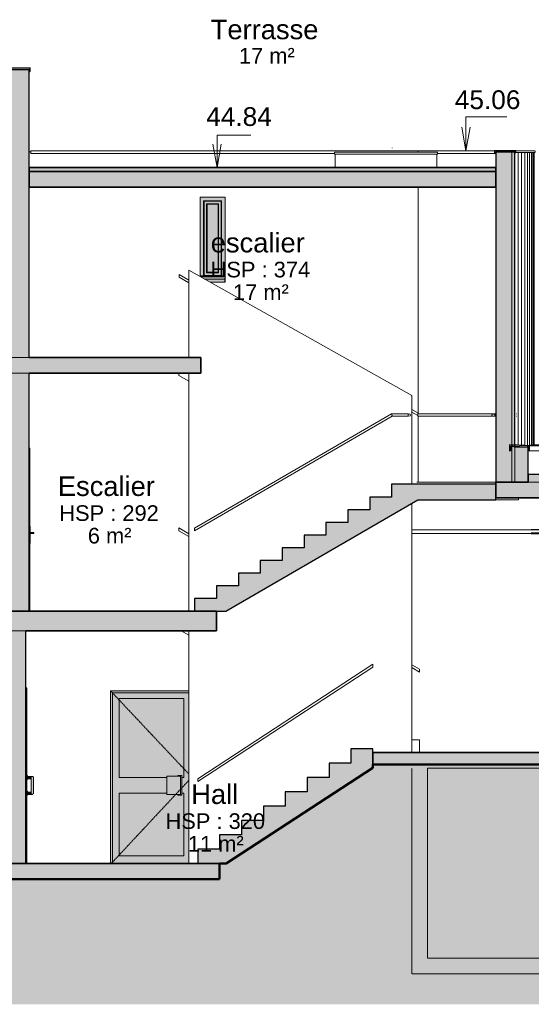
# Model space of a CAD drawing. Header units: millimetres. Extents: x -48837 to 98707, y -908 to 19261.
# Tile 137 of 143: x 82126 to 88672, y -908 to 11689. Entities that reach past the tile are written whole.
import ezdxf

# ---------------------------------------------------------------- set-up
doc = ezdxf.new("R2010")
doc.units = ezdxf.units.MM
doc.linetypes.add('Caché', pattern=[7.14375, 4.7625, -2.38125])
doc.linetypes.add('Centre', pattern=[31.75, 6.35, -4.75, 15.9, -4.75])
for name, color, linetype, lineweight in [('A-AREA-IDEN', 2, 'Continuous', 9), ('A-CLNG', 13, 'Continuous', 9), ('A-DETL-GENF', 92, 'Continuous', 9), ('A-DETL-HDLN', 90, 'Caché', 9), ('A-DETL-WIDE', 214, 'Continuous', 50), ('A-DOOR', 31, 'Continuous', 9), ('A-DOOR-FRAM', 31, 'Continuous', 9), ('A-FLOR', 192, 'Continuous', 9), ('A-FLOR-HRAL', 11, 'Continuous', 9), ('A-FLOR-MCUT', 51, 'Continuous', 9), ('A-FLOR-PATT', 8, 'Continuous', 35), ('A-GENM', 13, 'Continuous', 9), ('A-GLAZ', 151, 'Continuous', 9), ('A-GLAZ-SILL', 1, 'Continuous', 9), ('A-WALL', 113, 'Continuous', 9), ('A-WALL-PATT', 111, 'Continuous', 9), ('G-ANNO-DIMS', 111, 'Continuous', 9), ('I-WALL', 2, 'Continuous', 9), ('S-STRS', 31, 'Continuous', 9)]:
    doc.layers.add(name, color=color, linetype=linetype, lineweight=lineweight)
doc.styles.add('Arial', font='arial.ttf', dxfattribs={"height": 240})
doc.styles.add('Arial_1', font='arial.ttf', dxfattribs={"height": 200})
doc.styles.add('Arial_B', font='txt', dxfattribs={"height": 250})

# ---------------------------------------------------------------- blocks, each defined once
blk = doc.blocks.new('Garde-corps - Garde-corps-973464-Coupe 2')
at = {"layer": 'A-FLOR-HRAL'}
for p, q in [((15219, 3442), (12979, 1976)), ((12979, 1941), (15219, 3406))]:
    blk.add_line(p, q, dxfattribs=at)
at = {"layer": 'A-FLOR-HRAL', "flags": 128}
for points in [[(15219, 3442), (15219, 3441), (15219, 3439), (15219, 3436), (15219, 3433), (15219, 3428), (15219, 3424)], [(15219, 3424), (15219, 3419), (15219, 3415), (15219, 3411), (15219, 3408), (15219, 3406), (15219, 3406)], [(12979, 1959), (12979, 1963), (12979, 1967), (12979, 1971), (12979, 1974), (12979, 1976), (12979, 1976)], [(12979, 1941), (12979, 1941), (12979, 1943), (12979, 1946), (12979, 1950), (12979, 1954), (12979, 1959)]]:
    blk.add_lwpolyline(points, dxfattribs=at)
blk = doc.blocks.new('FP_29-Coupe 2')
at = {"layer": 'A-WALL'}
blk.add_line((17281, 6245), (17281, 9988), dxfattribs=at)
at = {"layer": 'A-WALL-PATT'}
for p, q in [((17077, 6246), (17077, 9988)), ((17122, 6245), (17122, 9988)), ((17162, 6245), (17162, 9988)), ((17197, 6245), (17197, 9988)), ((17225, 6244), (17225, 9988)), ((17248, 6245), (17248, 9988)), ((17265, 6245), (17265, 9988)), ((17276, 6245), (17276, 9988)), ((17281, 6245), (17281, 9988)), ((17077, 6222), (17077, 6228)), ((17122, 6222), (17122, 6226)), ((17162, 6222), (17162, 6224))]:
    blk.add_line(p, q, dxfattribs=at)
blk = doc.blocks.new('Garde-corps - Garde-corps-990256-Coupe 2')
at = {"layer": 'A-FLOR-HRAL'}
for p, q in [((12863, 5112), (12736, 5186)), ((12736, 5151), (12863, 5077)), ((15816, 3378), (15719, 3435)), ((15719, 3400), (15816, 3343))]:
    blk.add_line(p, q, dxfattribs=at)
at = {"layer": 'A-FLOR-HRAL', "flags": 128}
for points in [[(12736, 5169), (12736, 5173), (12736, 5178), (12736, 5181), (12736, 5184), (12736, 5186), (12736, 5186)], [(12736, 5151), (12736, 5152), (12736, 5154), (12736, 5157), (12736, 5160), (12736, 5164), (12736, 5169)], [(15816, 3378), (15816, 3377), (15816, 3375), (15816, 3373), (15816, 3369), (15816, 3365), (15816, 3360)], [(15816, 3360), (15816, 3356), (15816, 3352), (15816, 3348), (15816, 3345), (15816, 3344), (15816, 3343)]]:
    blk.add_lwpolyline(points, dxfattribs=at)
blk = doc.blocks.new('Garde-corps - Garde-corps-994645-Coupe 2')
at = {"layer": 'A-FLOR-HRAL'}
for p, q in [((15795, 6658), (15719, 6702)), ((15719, 6668), (15795, 6623)), ((16761, 6615), (16793, 6615))]:
    blk.add_line(p, q, dxfattribs=at)
at = {"layer": 'A-FLOR-HRAL', "flags": 128}
for points in [[(15795, 6658), (15795, 6658), (15795, 6656), (15795, 6653), (15795, 6649), (15795, 6645), (15795, 6641)], [(15795, 6645), (15852, 6645), (15909, 6645), (15965, 6645), (16020, 6645), (16075, 6645), (16129, 6645), (16182, 6645), (16234, 6645), (16286, 6645), (16336, 6645), (16385, 6645), (16433, 6645), (16480, 6645), (16525, 6645), (16569, 6645), (16611, 6645), (16652, 6645), (16691, 6645), (16728, 6645), (16764, 6645), (16793, 6645)], [(15795, 6641), (15795, 6636), (15795, 6635)], [(16793, 6615), (16771, 6615), (16736, 6615), (16699, 6615), (16660, 6615), (16620, 6615), (16578, 6615), (16535, 6615), (16490, 6615), (16443, 6615), (16396, 6615), (16347, 6615), (16297, 6615), (16246, 6615), (16193, 6615), (16140, 6615), (16086, 6615), (16032, 6615), (15977, 6615), (15921, 6615), (15864, 6615), (15808, 6615), (15795, 6615)], [(16793, 6645), (16771, 6645), (16761, 6645)], [(17053, 6645), (17055, 6645), (17055, 6645)], [(17053, 6615), (17055, 6615), (17055, 6615)], [(17056, 6615), (17055, 6615), (17055, 6615)]]:
    blk.add_lwpolyline(points, dxfattribs=at)
at = {"layer": 'A-FLOR-HRAL'}
blk.add_open_spline([(15795, 6635), (15795, 6634), (15795, 6632), (15795, 6631), (15795, 6630)], degree=3, dxfattribs=at)
blk.add_open_spline([(15795, 6630), (15795, 6627), (15795, 6624), (15795, 6621), (15795, 6619), (15795, 6618), (15795, 6617), (15795, 6616), (15795, 6615), (15795, 6614), (15795, 6615), (15795, 6615)], degree=3, knots=[-1, -1, -1, -1, -0.8611111, -0.7916667, -0.7569444, -0.7222222, -0.6875, -0.6527778, -0.5833333, -0.5138889, -0.4444444, -0.4444444, -0.4444444, -0.4444444], dxfattribs=at)
at = {"layer": 'A-FLOR-HRAL', "lineweight": 18}
for points, knots in [([(16780, 6630), (16780, 6631), (16780, 6632), (16779, 6634), (16779, 6635), (16778, 6637), (16777, 6638), (16776, 6639), (16775, 6639), (16774, 6640), (16773, 6641), (16771, 6642), (16769, 6643), (16767, 6644), (16763, 6645), (16759, 6645), (16755, 6644), (16753, 6643), (16751, 6642), (16750, 6642), (16749, 6641), (16748, 6640), (16747, 6640), (16746, 6639), (16745, 6638), (16744, 6636), (16744, 6635), (16743, 6635), (16743, 6634), (16742, 6632), (16742, 6630), (16742, 6630)], [0, 0, 0, 0, 0.055556, 0.083333, 0.111111, 0.138889, 0.166667, 0.194444, 0.208333, 0.222222, 0.277778, 0.305556, 0.333333, 0.388889, 0.444444, 0.555556, 0.611111, 0.666667, 0.6875, 0.708333, 0.75, 0.770833, 0.78125, 0.791667, 0.833333, 0.875, 0.885417, 0.895833, 0.916667, 0.958333, 1, 1, 1, 1]), ([(16742, 6630), (16742, 6629), (16742, 6627), (16743, 6625), (16744, 6624), (16744, 6623), (16745, 6621), (16746, 6620), (16747, 6620), (16748, 6619), (16749, 6618), (16751, 6617), (16753, 6616), (16755, 6615), (16759, 6615), (16763, 6615), (16766, 6615), (16768, 6616), (16770, 6616), (16772, 6617), (16773, 6618), (16774, 6619), (16775, 6619), (16776, 6620), (16777, 6621), (16778, 6623), (16778, 6624), (16779, 6624), (16779, 6626), (16780, 6627), (16780, 6629), (16780, 6630)], [0, 0, 0, 0, 0.055556, 0.083333, 0.111111, 0.138889, 0.166667, 0.194444, 0.208333, 0.222222, 0.277778, 0.305556, 0.333333, 0.388889, 0.444444, 0.555556, 0.611111, 0.638889, 0.666667, 0.708333, 0.75, 0.770833, 0.78125, 0.791667, 0.833333, 0.875, 0.885417, 0.895833, 0.916667, 0.958333, 1, 1, 1, 1])]:
    blk.add_open_spline(points, degree=3, knots=knots, dxfattribs=at)
blk = doc.blocks.new('Garde-corps - Garde-corps-994649-Coupe 2')
at = {"layer": 'A-FLOR-HRAL'}
for p, q in [((12863, 8358), (12739, 8430)), ((12739, 8395), (12863, 8323)), ((15459, 6645), (12939, 5184)), ((12939, 5149), (15467, 6615)), ((15669, 6645), (15459, 6645)), ((15467, 6615), (15669, 6615)), ((15669, 6645), (15669, 6630)), ((15669, 6630), (15669, 6615))]:
    blk.add_line(p, q, dxfattribs=at)
at = {"layer": 'A-FLOR-HRAL', "flags": 128}
for points in [[(12739, 8412), (12739, 8417), (12739, 8421), (12739, 8425), (12739, 8427), (12739, 8429), (12739, 8430)], [(12739, 8395), (12739, 8395), (12739, 8397), (12739, 8400), (12739, 8404), (12739, 8408), (12739, 8412)], [(12939, 5167), (12939, 5171), (12939, 5175), (12939, 5179), (12939, 5182), (12939, 5184), (12939, 5184)], [(12939, 5149), (12939, 5150), (12939, 5152), (12939, 5155), (12939, 5158), (12939, 5162), (12939, 5167)]]:
    blk.add_lwpolyline(points, dxfattribs=at)
at = {"layer": 'A-FLOR-HRAL'}
for start, end in [(0, 180), (180, 0)]:
    blk.add_arc((15684, 6630), 15, start, end, dxfattribs=at)
for points, knots in [([(15463, 6630), (15462, 6631), (15462, 6634), (15461, 6637), (15460, 6640), (15459, 6644), (15459, 6645), (15459, 6645)], [0, 0, 0, 0, 0.0833333, 0.1666667, 0.25, 0.3333333, 0.5, 0.5, 0.5, 0.5]), ([(15467, 6615), (15467, 6615), (15467, 6616), (15466, 6619), (15465, 6622), (15464, 6626), (15463, 6628), (15463, 6630)], [0.5, 0.5, 0.5, 0.5, 0.6666667, 0.75, 0.8333333, 0.9166667, 1, 1, 1, 1])]:
    blk.add_open_spline(points, degree=3, knots=knots, dxfattribs=at)
blk = doc.blocks.new('PVC Double - Panneaux vitrés haut - 1_43m x 2_20m-1519950-Coupe 2')
at = {"layer": 'A-DOOR'}
for points in [[(10799, 1993), (10799, 2018), (10791, 2017), (10791, 1993)], [(10791, 1968), (10799, 1969), (10799, 1993), (10791, 1993), (10791, 1969)], [(10799, 1993), (10821, 1993), (10821, 2008), (10799, 2007), (10799, 1994)], [(10821, 1978), (10821, 1993), (10799, 1992), (10799, 1978), (10803, 1978)], [(10846, 1993), (10846, 1997), (10847, 1999), (10851, 2006), (10852, 2007), (10847, 2007), (10846, 2008), (10821, 2007), (10821, 1993), (10845, 1993)], [(10841, 1978), (10846, 1979), (10846, 1993), (10821, 1993), (10821, 1979), (10840, 1978)], [(10861, 1778), (10868, 1780), (10874, 1786), (10876, 1800), (10875, 1992), (10874, 2001), (10871, 2004), (10870, 2004), (10868, 2006), (10861, 2008), (10853, 2006), (10848, 2001), (10846, 1987), (10846, 1793), (10847, 1793), (10846, 1789), (10850, 1783), (10857, 1779)], [(10846, 1988), (10846, 1993), (10846, 1993), (10846, 1989), (10846, 1989)], [(10871, 2004), (10870, 2005), (10871, 2004)], [(10799, 1793), (10799, 1818), (10791, 1817), (10791, 1793)], [(10791, 1768), (10799, 1769), (10799, 1793), (10791, 1793), (10791, 1769)], [(10803, 1793), (10821, 1793), (10821, 1808), (10799, 1807), (10799, 1793)], [(10821, 1778), (10821, 1793), (10799, 1792), (10799, 1778), (10803, 1778)], [(10839, 1793), (10846, 1793), (10846, 1797), (10846, 1797), (10846, 1808), (10821, 1808), (10821, 1793), (10833, 1793)], [(10841, 1778), (10846, 1779), (10852, 1779), (10850, 1781), (10851, 1781), (10847, 1785), (10845, 1791), (10845, 1793), (10821, 1793), (10821, 1779), (10840, 1778)], [(10846, 1778), (10855, 1780), (10850, 1783), (10846, 1790), (10845, 1791), (10846, 1789), (10850, 1782), (10850, 1781), (10852, 1780), (10850, 1779), (10846, 1779)]]:
    blk.add_hatch(color=254, dxfattribs=at).paths.add_polyline_path(points)
h = blk.add_hatch(color=254, dxfattribs=at)
h.paths.add_polyline_path([(10846, 1993), (10845, 1996), (10845, 1996)])
h.paths.add_polyline_path([(10848, 2001), (10854, 2006), (10855, 2008), (10853, 2008), (10846, 2008), (10847, 2007), (10848, 2006), (10852, 2006), (10848, 2002), (10848, 2001)])
h = blk.add_hatch(color=254, dxfattribs=at)
h.paths.add_polyline_path([(10874, 1786), (10876, 1793), (10875, 1792), (10874, 1788)])
h.paths.add_polyline_path([(10846, 1789), (10846, 1793), (10846, 1794), (10846, 1792)])
h.paths.add_polyline_path([(10875, 1990), (10875, 1997), (10875, 1996), (10875, 1991)])
h.paths.add_polyline_path([(10846, 1992), (10846, 1995), (10848, 1999), (10846, 1993)])
h.paths.add_polyline_path([(10870, 2004), (10871, 2004), (10870, 2004)])
h = blk.add_hatch(color=254, dxfattribs=at)
h.paths.add_polyline_path([(10846, 1793), (10846, 1797), (10845, 1795)])
h.paths.add_polyline_path([(10846, 1808), (10846, 1808), (10844, 1808)])
at = {"layer": 'A-DOOR-FRAM'}
blk.add_hatch(color=254, dxfattribs=at).paths.add_polyline_path([(10791, 893), (10791, 3143), (10781, 3143), (10781, 893)])
at = {"layer": 'A-DOOR'}
for p, q in [((10799, 2018), (10791, 2018)), ((10799, 2018), (10799, 1993)), ((10791, 1968), (10799, 1968)), ((10821, 2008), (10799, 2008)), ((10799, 1993), (10799, 1968)), ((10799, 1978), (10821, 1978)), ((10821, 1993), (10821, 2008)), ((10821, 2008), (10821, 1993)), ((10821, 1978), (10821, 1993)), ((10821, 1993), (10821, 1978)), ((10799, 1818), (10791, 1818)), ((10791, 1768), (10799, 1768)), ((10799, 1818), (10799, 1793)), ((10821, 1808), (10799, 1808)), ((10799, 1793), (10799, 1768)), ((10799, 1778), (10821, 1778)), ((10821, 1793), (10821, 1808)), ((10821, 1808), (10821, 1793)), ((10821, 1778), (10821, 1793)), ((10821, 1793), (10821, 1778)), ((10876, 1799), (10876, 1798)), ((10876, 1797), (10876, 1796))]:
    blk.add_line(p, q, dxfattribs=at)
at = {"layer": 'A-DOOR', "flags": 128}
for points in [[(10821, 2008), (10822, 2008), (10824, 2008), (10826, 2008), (10827, 2008), (10829, 2008), (10830, 2008), (10832, 2008), (10833, 2008), (10835, 2008), (10836, 2008), (10838, 2008), (10839, 2008), (10841, 2008), (10842, 2008), (10843, 2008), (10845, 2008), (10846, 2008), (10847, 2008), (10848, 2008), (10850, 2008), (10851, 2008), (10852, 2008), (10853, 2008), (10854, 2008), (10855, 2008), (10855, 2008), (10856, 2008), (10857, 2008), (10858, 2008), (10858, 2008), (10859, 2008), (10859, 2008), (10860, 2008), (10860, 2008), (10860, 2008), (10861, 2008), (10861, 2008), (10861, 2008), (10861, 2008), (10861, 2008)], [(10821, 1978), (10822, 1978), (10824, 1978), (10826, 1978), (10827, 1978), (10829, 1978), (10830, 1978), (10832, 1978), (10833, 1978), (10835, 1978), (10836, 1978), (10838, 1978), (10839, 1978), (10841, 1978), (10842, 1978), (10843, 1978), (10845, 1978)], [(10845, 1978), (10844, 1978), (10842, 1978), (10841, 1978), (10840, 1978), (10838, 1978), (10837, 1978), (10835, 1978), (10834, 1978), (10832, 1978), (10831, 1978), (10829, 1978), (10828, 1978), (10826, 1978), (10825, 1978), (10823, 1978), (10821, 1978), (10821, 1978)], [(10858, 2008), (10858, 2008), (10857, 2008), (10856, 2008), (10856, 2008), (10855, 2008), (10854, 2008), (10853, 2008), (10852, 2008), (10851, 2008), (10850, 2008), (10849, 2008), (10848, 2008), (10846, 2008), (10845, 2008), (10844, 2008), (10842, 2008), (10841, 2008), (10840, 2008), (10838, 2008), (10837, 2008), (10835, 2008), (10834, 2008), (10832, 2008)], [(10846, 1993), (10846, 1993), (10846, 1993), (10846, 1993), (10846, 1992), (10846, 1991), (10846, 1990), (10846, 1989), (10846, 1988), (10846, 1987), (10846, 1985), (10846, 1984), (10846, 1982), (10846, 1980), (10846, 1978), (10846, 1976), (10846, 1974), (10846, 1971), (10846, 1968), (10846, 1966), (10846, 1963), (10846, 1960), (10846, 1957), (10846, 1954), (10846, 1951), (10846, 1947), (10846, 1944), (10846, 1940), (10846, 1937), (10846, 1933), (10846, 1930), (10846, 1926), (10846, 1922), (10846, 1918), (10846, 1914), (10846, 1910), (10846, 1906), (10846, 1902), (10846, 1898), (10846, 1894), (10846, 1890), (10846, 1886), (10846, 1882), (10846, 1878), (10846, 1875), (10846, 1871), (10846, 1867), (10846, 1863), (10846, 1859), (10846, 1855), (10846, 1852), (10846, 1848), (10846, 1845), (10846, 1841), (10846, 1838), (10846, 1834), (10846, 1831), (10846, 1828), (10846, 1825), (10846, 1822), (10846, 1820), (10846, 1817), (10846, 1814), (10846, 1812), (10846, 1810), (10846, 1808), (10846, 1806), (10846, 1804), (10846, 1802), (10846, 1801), (10846, 1799), (10846, 1798), (10846, 1797), (10846, 1796), (10846, 1795), (10846, 1794), (10846, 1794), (10846, 1793), (10846, 1793), (10846, 1793)], [(10846, 1990), (10846, 1991), (10846, 1992)], [(10861, 2008), (10861, 2008), (10862, 2008), (10863, 2008), (10863, 2008), (10864, 2008), (10864, 2008), (10865, 2008), (10866, 2008), (10866, 2007), (10867, 2007), (10867, 2007), (10868, 2007), (10868, 2006), (10869, 2006), (10869, 2006), (10870, 2005), (10870, 2005), (10871, 2005), (10871, 2004), (10872, 2004), (10872, 2003), (10872, 2003), (10873, 2002), (10873, 2002), (10874, 2001), (10874, 2001), (10874, 2000), (10874, 2000), (10875, 1999), (10875, 1999), (10875, 1998), (10875, 1998), (10875, 1997), (10876, 1996), (10876, 1996), (10876, 1995), (10876, 1995), (10876, 1994), (10876, 1993), (10876, 1993)], [(10869, 2006), (10870, 2005), (10870, 2005), (10871, 2005), (10871, 2004), (10872, 2004)], [(10876, 1993), (10876, 1993), (10876, 1992), (10876, 1992), (10876, 1991), (10876, 1990), (10875, 1990), (10875, 1989)], [(10876, 1793), (10876, 1793), (10876, 1794), (10876, 1794), (10876, 1795), (10876, 1795), (10876, 1796), (10876, 1797), (10876, 1798), (10876, 1800), (10876, 1801), (10876, 1803), (10876, 1805), (10876, 1807), (10876, 1809), (10876, 1811), (10876, 1813), (10876, 1816), (10876, 1818), (10876, 1821), (10876, 1824), (10876, 1827), (10876, 1830), (10876, 1833), (10876, 1836), (10876, 1839), (10876, 1843), (10876, 1846), (10876, 1850), (10876, 1853), (10876, 1857), (10876, 1861), (10876, 1865), (10876, 1868), (10876, 1872), (10876, 1876), (10876, 1880), (10876, 1884), (10876, 1888), (10876, 1892), (10876, 1896), (10876, 1900), (10876, 1904), (10876, 1908), (10876, 1912), (10876, 1916), (10876, 1920), (10876, 1924), (10876, 1928), (10876, 1931), (10876, 1935), (10876, 1939), (10876, 1942), (10876, 1946), (10876, 1949), (10876, 1952), (10876, 1955), (10876, 1958), (10876, 1961), (10876, 1964), (10876, 1967), (10876, 1970), (10876, 1972), (10876, 1975), (10876, 1977), (10876, 1979), (10876, 1981), (10876, 1983), (10876, 1985), (10876, 1986), (10876, 1988), (10876, 1989), (10876, 1990), (10876, 1991), (10876, 1992), (10876, 1992), (10876, 1993), (10876, 1993), (10876, 1993), (10876, 1993)], [(10876, 1990), (10876, 1989), (10876, 1988)], [(10821, 1808), (10822, 1808), (10824, 1808), (10826, 1808), (10827, 1808), (10829, 1808), (10830, 1808), (10832, 1808), (10833, 1808), (10835, 1808), (10836, 1808), (10838, 1808), (10839, 1808), (10841, 1808), (10842, 1808), (10843, 1808), (10845, 1808)], [(10821, 1778), (10822, 1778), (10824, 1778), (10826, 1778), (10827, 1778), (10829, 1778), (10830, 1778), (10832, 1778), (10833, 1778), (10835, 1778), (10836, 1778), (10838, 1778), (10839, 1778), (10841, 1778), (10842, 1778), (10843, 1778), (10845, 1778), (10846, 1778), (10847, 1778), (10848, 1778), (10850, 1778), (10851, 1778), (10852, 1778), (10853, 1778), (10854, 1778), (10855, 1778), (10855, 1778), (10856, 1778), (10857, 1778), (10858, 1778), (10858, 1778)], [(10861, 1778), (10861, 1778), (10861, 1778), (10861, 1778), (10860, 1778), (10860, 1778), (10860, 1778), (10859, 1778), (10859, 1778), (10858, 1778), (10858, 1778), (10857, 1778), (10856, 1778), (10856, 1778), (10855, 1778), (10854, 1778), (10853, 1778), (10852, 1778), (10851, 1778), (10850, 1778), (10849, 1778), (10848, 1778), (10846, 1778), (10845, 1778), (10844, 1778), (10842, 1778), (10841, 1778), (10840, 1778), (10838, 1778), (10837, 1778), (10835, 1778), (10834, 1778), (10832, 1778), (10831, 1778), (10829, 1778), (10828, 1778), (10826, 1778), (10825, 1778), (10823, 1778), (10821, 1778), (10821, 1778)], [(10845, 1808), (10844, 1808), (10842, 1808), (10841, 1808), (10840, 1808), (10838, 1808), (10837, 1808), (10835, 1808), (10834, 1808), (10832, 1808)], [(10876, 1793), (10876, 1793), (10876, 1792), (10876, 1792), (10876, 1791), (10876, 1790), (10875, 1790), (10875, 1789), (10875, 1789), (10875, 1788), (10875, 1787), (10874, 1787), (10874, 1786), (10874, 1786), (10874, 1785), (10873, 1785), (10873, 1784), (10873, 1784), (10872, 1783), (10872, 1783), (10871, 1783), (10871, 1782), (10870, 1782), (10870, 1781), (10869, 1781), (10869, 1781), (10868, 1780), (10868, 1780), (10867, 1780), (10867, 1780), (10866, 1779), (10866, 1779), (10865, 1779), (10865, 1779), (10864, 1779), (10863, 1779), (10863, 1778), (10862, 1778), (10862, 1778), (10861, 1778), (10861, 1778)], [(10875, 1797), (10876, 1796), (10876, 1796), (10876, 1795), (10876, 1795), (10876, 1794), (10876, 1793), (10876, 1793)]]:
    blk.add_lwpolyline(points, dxfattribs=at)
at = {"layer": 'A-DOOR'}
for centre, start, end in [((10861, 1993), 0, 180), ((10861, 1993), 0, 180), ((10861, 1993), 180, 194.9211), ((10861, 1993), 180, 194.9211), ((10861, 1993), 45, 60), ((10861, 1993), 45, 60), ((10861, 1993), 348.2915, 0), ((10861, 1993), 348.2915, 0), ((10861, 1793), 171.6721, 180), ((10861, 1793), 171.6721, 180), ((10861, 1793), 180, 223.6548), ((10861, 1793), 180, 223.6548), ((10861, 1793), 225, 0), ((10861, 1793), 225, 0), ((10861, 1793), 0, 14.9211), ((10861, 1793), 0, 14.9211)]:
    blk.add_arc(centre, 15, start, end, dxfattribs=at)
at = {"layer": 'A-DOOR-FRAM'}
for q in [(10781, 3143), (10791, 893)]:
    blk.add_line((10791, 3143), q, dxfattribs=at)
blk = doc.blocks.new('PVC Panneau Vitré - Traverse - 103m x 2_20m-1054254-Coupe 2')
at = {"layer": 'A-DOOR'}
h = blk.add_hatch(color=254, dxfattribs=at)
h.paths.add_polyline_path([(11887, 893), (12863, 893), (12863, 3078), (11887, 3078), (11887, 908)])
h.paths.add_polyline_path([(12491, 993), (11972, 993), (11972, 1793), (12585, 1793), (12585, 1993), (11972, 1993), (11972, 3003), (12802, 3003), (12802, 1993), (12775, 1993), (12775, 1793), (12802, 1793), (12802, 993)])
for points in [[(12725, 1768), (12775, 1768), (12775, 2018), (12725, 2018), (12726, 2009), (12760, 2009), (12760, 1777), (12725, 1777)], [(12652, 1777), (12760, 1777), (12760, 2009), (12585, 2009), (12585, 1777)]]:
    blk.add_hatch(color=254, dxfattribs=at).paths.add_polyline_path(points)
at = {"layer": 'A-DOOR-FRAM'}
blk.add_hatch(color=254, dxfattribs=at).paths.add_polyline_path([(11887, 893), (11887, 3078), (12863, 3078), (12863, 3103), (11862, 3103), (11862, 893)])
h = blk.add_hatch(color=254, dxfattribs=at)
h.paths.add_polyline_path([(12063, 993), (12802, 993), (12802, 1793), (12775, 1793), (12775, 1768), (12725, 1768), (12725, 1777), (12585, 1777), (12585, 1793), (11972, 1793), (11972, 993)])
h.paths.add_polyline_path([(12775, 1993), (12802, 1993), (12802, 3003), (11972, 3003), (11972, 1993), (12585, 1993), (12585, 2009), (12725, 2009), (12725, 2018), (12775, 2018), (12775, 2007)])
at = {"layer": 'A-DOOR', "linetype": 'Centre'}
for p, q in [((11872, 3093), (12863, 2040)), ((11872, 893), (12863, 1956))]:
    blk.add_line(p, q, dxfattribs=at)
at = {"layer": 'A-DOOR'}
for p, q in [((11972, 3003), (12802, 3003)), ((11972, 1993), (11972, 3003)), ((12802, 3003), (12802, 1993)), ((12775, 2018), (12725, 2018)), ((12725, 2018), (12725, 2009)), ((12775, 1768), (12775, 2018)), ((12585, 1993), (11972, 1993)), ((12585, 2009), (12760, 2009)), ((12585, 2009), (12585, 1777)), ((12760, 1777), (12760, 2009)), ((12802, 1993), (12775, 1993)), ((11972, 993), (11972, 1793)), ((11972, 1793), (12585, 1793)), ((12760, 1777), (12585, 1777)), ((12725, 1777), (12725, 1768)), ((12725, 1768), (12775, 1768)), ((12775, 1793), (12802, 1793)), ((12802, 1793), (12802, 993)), ((12802, 993), (11972, 993))]:
    blk.add_line(p, q, dxfattribs=at)
at = {"layer": 'A-DOOR-FRAM'}
for p, q in [((11887, 893), (11887, 3078)), ((11887, 3078), (12863, 3078))]:
    blk.add_line(p, q, dxfattribs=at)
blk = doc.blocks.new('Fenêtre type 1 - 32 x 105 cm-1101790-Coupe 2')
at = {"layer": 'A-GLAZ'}
for points in [[(13054, 8412), (13054, 9372), (13284, 9372), (13284, 8412), (13329, 8412), (13329, 9417), (13009, 9417), (13009, 8412)], [(13054, 8412), (13059, 8417), (13059, 9367), (13054, 9372), (13054, 8417)], [(13059, 9367), (13279, 9367), (13284, 9372), (13054, 9372)], [(13092, 8450), (13099, 8457), (13099, 9327), (13092, 9334), (13092, 8457)], [(13134, 9327), (13239, 9327), (13246, 9334), (13092, 9334), (13099, 9327)], [(13246, 8450), (13246, 9334), (13239, 9327), (13239, 8457)], [(13284, 8412), (13284, 9372), (13279, 9367), (13279, 8417)], [(13246, 8450), (13239, 8457), (13099, 8457), (13092, 8450), (13239, 8450)], [(13054, 8402), (13329, 8402), (13329, 8412), (13284, 8412), (13279, 8417), (13059, 8417), (13054, 8412), (13009, 8412), (13009, 8402)], [(13329, 8397), (13329, 8402), (13009, 8402), (13018, 8397), (13134, 8397)]]:
    blk.add_hatch(color=254, dxfattribs=at).paths.add_polyline_path(points)
h = blk.add_hatch(color=254, dxfattribs=at)
h.paths.add_polyline_path([(13134, 8417), (13279, 8417), (13279, 9367), (13059, 9367), (13059, 8417), (13095, 8417)])
h.paths.add_polyline_path([(13246, 8450), (13092, 8450), (13092, 9334), (13246, 9334), (13246, 8484)])
h = blk.add_hatch(color=254, dxfattribs=at)
h.paths.add_polyline_path([(13329, 8370), (13329, 8377), (13327, 8377), (13327, 8381), (13329, 8381), (13329, 8397), (13018, 8397), (13064, 8371), (13327, 8371), (13327, 8373)])
h.paths.add_polyline_path([(13329, 8368), (13329, 8370), (13327, 8369)])
at = {"layer": 'A-GLAZ-SILL'}
for points in [[(13099, 8457), (13239, 8457), (13239, 9327), (13099, 9327), (13099, 8484)], [(13321, 8367), (13327, 8367), (13327, 8371), (13064, 8371), (13071, 8367), (13134, 8367)], [(13327, 8362), (13327, 8367), (13073, 8366), (13080, 8362), (13134, 8362)], [(13327, 8329), (13327, 8362), (13080, 8362), (13139, 8329)], [(13329, 8377), (13329, 8381), (13327, 8381), (13327, 8377)], [(13329, 8329), (13329, 8362), (13327, 8362), (13327, 8329)]]:
    blk.add_hatch(color=254, dxfattribs=at).paths.add_polyline_path(points)
h = blk.add_hatch(color=254, dxfattribs=at)
h.paths.add_polyline_path([(13327, 8369), (13329, 8370), (13327, 8373)])
h.paths.add_polyline_path([(13327, 8366), (13329, 8368), (13327, 8369)])
h.paths.add_polyline_path([(13327, 8362), (13329, 8365), (13327, 8366)])
at = {"layer": 'A-GLAZ'}
for p, q in [((13054, 8412), (13054, 9372)), ((13059, 9367), (13054, 9372)), ((13054, 9372), (13284, 9372)), ((13059, 9367), (13059, 8417)), ((13059, 9367), (13279, 9367)), ((13092, 8450), (13092, 9334)), ((13092, 9334), (13246, 9334)), ((13099, 9327), (13092, 9334)), ((13099, 9327), (13099, 8457)), ((13099, 9327), (13239, 9327)), ((13246, 9334), (13239, 9327)), ((13239, 8457), (13239, 9327)), ((13246, 9334), (13246, 8450)), ((13284, 9372), (13279, 9367)), ((13279, 8417), (13279, 9367)), ((13284, 9372), (13284, 8412)), ((13099, 8457), (13092, 8450)), ((13246, 8450), (13092, 8450)), ((13239, 8457), (13099, 8457)), ((13246, 8450), (13239, 8457)), ((13054, 8412), (13009, 8412)), ((13054, 8412), (13009, 8412)), ((13329, 8402), (13009, 8402)), ((13329, 8397), (13018, 8397)), ((13059, 8417), (13054, 8412)), ((13279, 8417), (13059, 8417)), ((13284, 8412), (13279, 8417)), ((13284, 8412), (13329, 8412)), ((13329, 8412), (13284, 8412))]:
    blk.add_line(p, q, dxfattribs=at)
at = {"layer": 'A-GLAZ-SILL'}
for p, q in [((13064, 8371), (13327, 8371)), ((13139, 8329), (13327, 8329)), ((13327, 8377), (13327, 8381)), ((13327, 8381), (13329, 8381)), ((13327, 8362), (13327, 8377)), ((13329, 8367), (13327, 8367)), ((13327, 8329), (13327, 8362)), ((13329, 8329), (13327, 8329)), ((13329, 8379), (13329, 8377)), ((13329, 8377), (13329, 8362)), ((13329, 8362), (13329, 8329))]:
    blk.add_line(p, q, dxfattribs=at)
blk = doc.blocks.new('Famille 0 - Famille 120x120-1161489-Coupe 2')
at = {"layer": 'A-GENM'}
for p, q in [((14691, 10023), (14690, 10024)), ((14730, 9992), (16045, 9992)), ((14730, 9992), (14730, 9967)), ((16045, 9967), (14730, 9967)), ((14737, 9967), (14737, 9797)), ((15467, 10047), (15467, 10049)), ((15467, 10047), (15467, 10049)), ((16037, 9797), (16037, 9967)), ((16045, 9967), (16045, 9992))]:
    blk.add_line(p, q, dxfattribs=at)
blk = doc.blocks.new('Double _R_ - 1_43m x 2_04m-1516688-Coupe 2')
at = {"layer": 'A-DOOR'}
for points in [[(10829, 5202), (10834, 5202), (10834, 5207), (10829, 5207), (10829, 5206)], [(10834, 4992), (10834, 5202), (10829, 5202), (10829, 4992)], [(10834, 5115), (10857, 5115), (10857, 5129), (10834, 5129), (10834, 5116)], [(10857, 5115), (10863, 5115), (10863, 5129), (10857, 5129), (10857, 5127)], [(10868, 5114), (10871, 5115), (10871, 5129), (10865, 5130), (10863, 5129), (10863, 5115), (10865, 5114)], [(10865, 5114), (10863, 5115), (10863, 5114)], [(10876, 5114), (10880, 5115), (10868, 5114)], [(10871, 5115), (10880, 5115), (10880, 5129), (10871, 5129)], [(10834, 4987), (10834, 4992), (10829, 4992), (10829, 4987)]]:
    blk.add_hatch(color=254, dxfattribs=at).paths.add_polyline_path(points)
at = {"layer": 'A-DOOR-FRAM'}
for points in [[(10571, 4122), (10571, 6207), (10563, 6207), (10563, 4122)], [(10829, 4122), (10829, 6207), (10821, 6207), (10821, 4122)]]:
    blk.add_hatch(color=254, dxfattribs=at).paths.add_polyline_path(points)
at = {"layer": 'A-DOOR'}
for p, q in [((10834, 5207), (10829, 5207)), ((10834, 5202), (10829, 5202)), ((10834, 5207), (10834, 5202)), ((10834, 5202), (10834, 4992)), ((10859, 5130), (10834, 5130)), ((10834, 5129), (10857, 5129)), ((10834, 5115), (10857, 5115)), ((10834, 5114), (10859, 5114)), ((10857, 5115), (10857, 5129)), ((10857, 5129), (10863, 5129)), ((10857, 5115), (10863, 5115)), ((10874, 5130), (10859, 5130)), ((10859, 5114), (10874, 5114)), ((10863, 5129), (10863, 5115)), ((10874, 5130), (10867, 5130)), ((10867, 5114), (10874, 5114)), ((10871, 5115), (10871, 5129)), ((10871, 5129), (10880, 5129)), ((10880, 5115), (10871, 5115)), ((10880, 5129), (10880, 5115)), ((10834, 4992), (10829, 4992)), ((10829, 4987), (10834, 4987)), ((10834, 4992), (10834, 4987))]:
    blk.add_line(p, q, dxfattribs=at)
for centre, start_param, end_param in [((10867, 5109), 5.992357, 6.574014), ((10867, 5135), 2.850764, 3.432421)]:
    blk.add_ellipse(centre, major_axis=(0, 20.9), ratio=0.707107, start_param=start_param, end_param=end_param, dxfattribs=at)
for points in [[(10857, 5129), (10857, 5129), (10858, 5130), (10858, 5130)], [(10858, 5114), (10858, 5114), (10857, 5114), (10857, 5115)], [(10872, 5130), (10873, 5130), (10875, 5130), (10876, 5130)], [(10872, 5130), (10873, 5130), (10876, 5130), (10879, 5129), (10880, 5129)], [(10880, 5115), (10879, 5114), (10876, 5114), (10873, 5114), (10872, 5114)], [(10876, 5114), (10875, 5114), (10873, 5114), (10872, 5114)]]:
    blk.add_open_spline(points, degree=3, dxfattribs=at)
at = {"layer": 'A-DOOR-FRAM'}
for p, q in [((10563, 4122), (10563, 6207)), ((10571, 6207), (10563, 6207)), ((10829, 6207), (10821, 6207)), ((10829, 6207), (10829, 4122))]:
    blk.add_line(p, q, dxfattribs=at)
blk = doc.blocks.new('accortère2 - accortère-1436305-Coupe 2')
at = {"layer": 'A-GENM'}
for p, q in [((10040, 11075), (10836, 11075)), ((10821, 11027), (10836, 11027))]:
    blk.add_line(p, q, dxfattribs=at)
at = {"layer": 'A-GENM', "lineweight": 25}
for p, q in [((10836, 11075), (10456, 11068)), ((10471, 11053), (10821, 11053)), ((10821, 11053), (10821, 11033)), ((10821, 11033), (10836, 11027)), ((10836, 11027), (10836, 11075))]:
    blk.add_line(p, q, dxfattribs=at)
blk = doc.blocks.new('accortère3 - accortère-1436547-Coupe 2')
at = {"layer": 'A-GENM', "lineweight": 25}
for p, q in [((16968, 6248), (16968, 6172)), ((16968, 6172), (16985, 6177)), ((16985, 6177), (16985, 6232)), ((17209, 6222), (17209, 6177)), ((17209, 6177), (17223, 6173)), ((17223, 6173), (17223, 6237)), ((26163, 6248), (25943, 6237)), ((25943, 6237), (25943, 6173)), ((25943, 6173), (25955, 6177)), ((25955, 6222), (26148, 6232)), ((25955, 6177), (25955, 6222)), ((26148, 6232), (26148, 6177)), ((26148, 6177), (26163, 6172)), ((26163, 6172), (26163, 6248))]:
    blk.add_line(p, q, dxfattribs=at)
at = {"layer": 'A-GENM'}
for p, q in [((17444, 6237), (17223, 6237)), ((17444, 6173), (17223, 6173)), ((17444, 6237), (17224, 6248)), ((25428, 6248), (17280, 6248)), ((17444, 6173), (17444, 6237)), ((25428, 6237), (17444, 6237)), ((25428, 6173), (17980, 6173)), ((26163, 6248), (25428, 6248)), ((25943, 6237), (25428, 6237)), ((25943, 6173), (25428, 6173)), ((26163, 6172), (26162, 6172))]:
    blk.add_line(p, q, dxfattribs=at)
at = {"layer": 'A-GENM', "lineweight": 25}
for points in [[(17223, 6237), (17181, 6239), (17095, 6243), (17010, 6247), (16968, 6248)], [(16985, 6232), (17010, 6231), (17060, 6229), (17135, 6225), (17184, 6223), (17209, 6222)]]:
    blk.add_open_spline(points, degree=3, dxfattribs=at)
blk = doc.blocks.new('accortère5 - accortère-1437152-Coupe 2')
at = {"layer": 'A-GENM'}
for p, q in [((10843, 9977), (10843, 10012)), ((10843, 10012), (15796, 10012)), ((10843, 9977), (14730, 9977)), ((15796, 10012), (16775, 10012)), ((15796, 10012), (15796, 9992)), ((16045, 9977), (16774, 9977)), ((16793, 9977), (16774, 9977)), ((17293, 10012), (17050, 10012)), ((17293, 9988), (17050, 9988)), ((17294, 9988), (17294, 10012))]:
    blk.add_line(p, q, dxfattribs=at)
at = {"layer": 'A-GENM', "lineweight": 25}
for p, q in [((17050, 10012), (16774, 10012)), ((16774, 10012), (16774, 9977)), ((16774, 9977), (16793, 9983)), ((16793, 9983), (16793, 9997)), ((16793, 9997), (17034, 9997)), ((17034, 9997), (17034, 9988)), ((17034, 9988), (17050, 9988)), ((17050, 9988), (17050, 10012))]:
    blk.add_line(p, q, dxfattribs=at)

msp = doc.modelspace()

# ---------------------------------------------------------------- hatches: boundary and pattern name
at = {"layer": 'A-DETL-GENF'}
msp.add_hatch(color=252, dxfattribs=at).paths.add_polyline_path([(72984.292, -907.896), (98706.911, -907.896), (98706.911, 2298.533), (97573.363, 2298.533), (97573.363, 2158.533), (86644.312, 2158.533), (86644.312, 2119.546), (84769.67, 893.308), (84684.312, 893.308), (84684.312, 693.308), (75034.312, 693.308), (75034.312, 663.419), (74055.268, 108.533), (36911.537, 108.533), (36911.537, 258.533), (16394.532, 258.533), (16394.532, -907.896), (71698.161, -907.896)])
at = {"layer": 'A-FLOR'}
msp.add_hatch(color=7, dxfattribs=at).paths.add_polyline_path([(87774.798, 9747.308), (88218.462, 9747.308), (88218.462, 9797.308), (82246.476, 9797.308), (82246.476, 9747.308), (87131.732, 9747.308)])
at = {"layer": 'A-FLOR-PATT', "lineweight": 9}
for points in [[(87774.798, 9547.308), (88218.462, 9547.308), (88218.462, 9747.308), (82246.476, 9747.308), (82246.476, 9547.308), (87131.732, 9547.308)], [(69125.9, 7167.308), (84444.312, 7167.308), (84444.312, 7367.308), (50469.338, 7367.308), (50469.338, 7167.308), (67839.769, 7167.308)], [(88633.127, 5771.873), (97382.238, 5772.569), (97382.238, 6022.608), (88633.127, 5869.891), (88633.127, 5819.295)], [(90990.125, 5571.873), (97517.236, 5571.873), (97517.236, 5771.873), (88216.378, 5771.873), (88216.378, 5571.873), (89703.994, 5571.873)], [(68482.834, 3871.873), (84644.312, 3871.873), (84644.312, 4121.873), (50219.338, 4121.873), (50219.338, 3871.873), (67839.769, 3871.873)], [(86644.312, 2158.533), (97572.262, 2158.533), (97572.262, 2313.308), (86644.312, 2313.308), (86644.312, 2231.46)], [(74754.312, 693.308), (84684.312, 693.308), (84684.312, 893.308), (74754.312, 893.308), (74754.312, 886.021)]]:
    msp.add_hatch(color=7, dxfattribs=at).paths.add_polyline_path(points)
at = {"layer": 'A-WALL'}
for color, points in [(7, [(88424.411, 5771.873), (88424.411, 9997.308), (88218.462, 9997.308), (88218.462, 5771.873), (88417.863, 5771.873)]), (10, [(88459.763, 5771.873), (88459.763, 9997.308), (88424.411, 9997.308), (88424.411, 5771.873)]), (7, [(82206.476, 893.308), (82206.476, 3871.873), (82006.476, 3871.873), (82006.476, 893.308)])]:
    msp.add_hatch(color=color, dxfattribs=at).paths.add_polyline_path(points)
at = {"layer": 'A-WALL-PATT'}
for points in [[(82147.975, 7367.308), (82246.476, 7367.308), (82246.476, 11053.308), (82006.476, 11053.308), (82006.476, 7367.308)], [(82147.975, 4121.873), (82246.476, 4121.873), (82246.476, 7167.308), (82006.476, 7167.308), (82006.476, 4121.873)]]:
    msp.add_hatch(color=7, dxfattribs=at).paths.add_polyline_path(points)
at = {"layer": 'I-WALL'}
msp.add_hatch(color=7, dxfattribs=at).paths.add_polyline_path([(88633.221, 5771.873), (88633.221, 6221.873), (88459.763, 6221.873), (88459.763, 5771.873), (88578.63, 5771.873)])
at = {"layer": 'S-STRS'}
for points in [[(84364.312, 4121.873), (84763.178, 4121.873), (87218.078, 5544.591), (88218.462, 5544.591), (88218.462, 5744.591), (86884.312, 5744.591), (86884.312, 5582.319), (86604.312, 5582.319), (86604.312, 5420.047), (86324.312, 5420.047), (86324.312, 5257.775), (86044.312, 5257.775), (86044.312, 5095.503), (85764.312, 5095.503), (85764.312, 4933.232), (85484.312, 4933.232), (85484.312, 4770.96), (85204.312, 4770.96), (85204.312, 4608.688), (84924.312, 4608.688), (84924.312, 4446.416), (84644.312, 4446.416), (84644.312, 4284.145), (84364.312, 4284.145)], [(84404.312, 893.308), (84769.67, 893.308), (86644.312, 2119.546), (86644.312, 2358.533), (86364.312, 2358.533), (86364.312, 2175.38), (86084.312, 2175.38), (86084.312, 1992.227), (85804.312, 1992.227), (85804.312, 1809.074), (85524.312, 1809.074), (85524.312, 1625.92), (85244.312, 1625.92), (85244.312, 1442.767), (84964.312, 1442.767), (84964.312, 1259.614), (84684.312, 1259.614), (84684.312, 1076.461), (84404.312, 1076.461)]]:
    msp.add_hatch(color=7, dxfattribs=at).paths.add_polyline_path(points)

# ---------------------------------------------------------------- linework, layer by layer
at = {"layer": 'A-CLNG'}
for p, q in [((87144.543, 5163.308), (88671.596, 5163.308)), ((88671.596, 5113.308), (87144.543, 5113.308)), ((95014.876, 5123.308), (88671.596, 5123.308))]:
    msp.add_line(p, q, dxfattribs=at)
at = {"layer": 'A-CLNG', "lineweight": 25}
for p, q in [((95014.876, 5163.308), (88671.596, 5163.308)), ((88671.596, 5113.308), (95014.876, 5113.308))]:
    msp.add_line(p, q, dxfattribs=at)
at = {"layer": 'A-DETL-HDLN'}
for p, q in [((87144.543, -516.692), (87144.543, 2113.308)), ((87344.543, 2113.308), (87344.543, -316.692)), ((87344.543, 2113.308), (97229.968, 2113.308)), ((87344.543, -316.692), (97229.968, -316.692)), ((97429.968, -516.692), (87144.543, -516.692))]:
    msp.add_line(p, q, dxfattribs=at)
at = {"layer": 'A-DETL-WIDE'}
for p, q in [((97573.363, 2158.533), (86644.312, 2158.533)), ((86644.312, 2158.533), (86644.312, 2119.546)), ((86644.312, 2119.546), (84769.67, 893.308)), ((84769.67, 893.308), (84684.312, 893.308)), ((84684.312, 893.308), (84684.312, 693.308)), ((84684.312, 693.308), (75034.312, 693.308))]:
    msp.add_line(p, q, dxfattribs=at)
at = {"layer": 'A-FLOR', "lineweight": 35}
for p, q in [((82246.476, 9797.308), (82246.476, 9547.308)), ((88218.462, 9797.308), (82246.476, 9797.308)), ((88218.462, 9747.308), (82246.476, 9747.308)), ((88218.462, 9547.308), (88218.462, 9797.308)), ((82246.476, 9547.308), (88218.462, 9547.308)), ((84444.312, 7367.308), (82246.476, 7367.308)), ((84444.312, 7167.308), (84444.312, 7367.308)), ((82246.476, 7167.308), (84444.312, 7167.308)), ((97382.238, 6022.608), (88633.127, 5869.891)), ((88633.127, 5869.891), (88633.127, 5771.873)), ((88633.127, 5771.873), (88216.378, 5771.873)), ((88216.378, 5771.873), (88216.378, 5571.873)), ((88216.378, 5571.873), (97517.236, 5571.873)), ((84644.312, 4121.873), (50219.338, 4121.873)), ((84644.312, 3871.873), (84644.312, 4121.873)), ((82206.476, 3871.873), (84644.312, 3871.873)), ((97572.262, 2313.308), (86644.312, 2313.308)), ((86644.312, 2313.308), (86644.312, 2158.533)), ((84684.312, 893.308), (74754.312, 893.308))]:
    msp.add_line(p, q, dxfattribs=at)
at = {"layer": 'A-FLOR'}
msp.add_line((87208.658, 5771.873), (88216.378, 5771.873), dxfattribs=at)
at = {"layer": 'A-FLOR-MCUT'}
for p, q in [((82246.476, 7367.308), (81996.476, 7367.308)), ((97342.326, 5771.873), (88633.221, 5771.873))]:
    msp.add_line(p, q, dxfattribs=at)
at = {"layer": 'A-WALL', "lineweight": 25}
for p, q in [((82246.476, 11053.308), (81996.476, 11053.308)), ((82246.476, 7367.308), (82246.476, 11053.308)), ((88459.763, 9997.308), (88218.462, 9997.308)), ((88218.462, 9997.308), (88218.462, 5771.873)), ((88459.763, 6221.873), (88459.763, 9997.308)), ((82246.476, 4121.873), (82246.476, 7167.308)), ((82206.476, 893.308), (82206.476, 3871.873))]:
    msp.add_line(p, q, dxfattribs=at)
at = {"layer": 'A-WALL'}
for p, q in [((82268.24, 9997.308), (82246.476, 9997.308)), ((88424.411, 9997.308), (88424.411, 5771.873)), ((87222.483, 6644.339), (87222.483, 9547.308)), ((84434.375, 8402.595), (84434.375, 9417.308)), ((84434.375, 9417.308), (84754.375, 9417.308)), ((84754.375, 9417.308), (84754.375, 8378.824)), ((84754.375, 8377.394), (84754.375, 8367.308)), ((82246.476, 7167.308), (81996.476, 7167.308)), ((87222.483, 5771.873), (87222.483, 6614.822)), ((88459.763, 5771.873), (88459.763, 6221.873)), ((82206.476, 3871.873), (82006.476, 3871.873)), ((83287.509, 3103.308), (84288.478, 3103.308)), ((83287.509, 893.308), (83287.509, 3103.308))]:
    msp.add_line(p, q, dxfattribs=at)
at = {"layer": 'G-ANNO-DIMS'}
for p, q in [((87834.669, 10445.298), (88357.825, 10445.298)), ((87834.669, 10012.374), (87834.669, 10445.298)), ((84651.5, 10209.707), (85084.045, 10209.707)), ((84651.5, 9797.308), (84651.5, 10209.707)), ((87834.669, 10012.374), (87781.771, 10312.374)), ((87834.669, 10012.374), (87887.568, 10312.374)), ((84651.5, 9797.308), (84598.601, 10097.308)), ((84651.5, 9797.308), (84704.398, 10097.308))]:
    msp.add_line(p, q, dxfattribs=at)
at = {"layer": 'I-WALL'}
for p, q in [((87144.543, 6881.463), (84288.478, 8484.482)), ((84288.478, 8484.482), (84288.478, 7367.308)), ((84288.478, 7167.308), (84288.478, 4121.873)), ((87144.543, 5744.591), (87144.543, 6881.463)), ((87144.543, 2313.308), (87144.543, 5501.974)), ((84288.478, 3871.873), (84288.478, 893.308))]:
    msp.add_line(p, q, dxfattribs=at)
at = {"layer": 'I-WALL', "lineweight": 25}
for p, q in [((88633.221, 6221.873), (88459.763, 6221.873)), ((88633.221, 5771.873), (88633.221, 6221.873)), ((88633.127, 5771.873), (88633.221, 5771.873))]:
    msp.add_line(p, q, dxfattribs=at)
at = {"layer": 'S-STRS'}
for p, q in [((84164.312, 7167.308), (84164.312, 7136.149)), ((84288.478, 7064.189), (84164.312, 7136.149)), ((88506.125, 5544.591), (88218.462, 5544.591)), ((88506.125, 5544.591), (88506.125, 5571.873)), ((84288.478, 3815.538), (84192.54, 3871.873)), ((87144.543, 2477.723), (87241.768, 2477.723)), ((87241.768, 2313.308), (87241.768, 2477.723))]:
    msp.add_line(p, q, dxfattribs=at)
at = {"layer": 'S-STRS', "lineweight": 25}
for p, q in [((88218.462, 5744.591), (86884.312, 5744.591)), ((86884.312, 5744.591), (86884.312, 5582.319)), ((88218.462, 5544.591), (88218.462, 5744.591)), ((84763.178, 4121.873), (87218.078, 5544.591)), ((86884.312, 5582.319), (86604.312, 5582.319)), ((86604.312, 5582.319), (86604.312, 5420.047)), ((87218.078, 5544.591), (88218.462, 5544.591)), ((86604.312, 5420.047), (86324.312, 5420.047)), ((86324.312, 5420.047), (86324.312, 5257.775)), ((86324.312, 5257.775), (86044.312, 5257.775)), ((86044.312, 5257.775), (86044.312, 5095.503)), ((86044.312, 5095.503), (85764.312, 5095.503)), ((85764.312, 5095.503), (85764.312, 4933.232)), ((85764.312, 4933.232), (85484.312, 4933.232)), ((85484.312, 4933.232), (85484.312, 4770.96)), ((85484.312, 4770.96), (85204.312, 4770.96)), ((85204.312, 4770.96), (85204.312, 4608.688)), ((85204.312, 4608.688), (84924.312, 4608.688)), ((84924.312, 4608.688), (84924.312, 4446.416)), ((84924.312, 4446.416), (84644.312, 4446.416)), ((84644.312, 4446.416), (84644.312, 4284.145)), ((84644.312, 4284.145), (84364.312, 4284.145)), ((84364.312, 4284.145), (84364.312, 4121.873)), ((84364.312, 4121.873), (84763.178, 4121.873)), ((86644.312, 2358.533), (86364.312, 2358.533)), ((86364.312, 2358.533), (86364.312, 2175.38)), ((86644.312, 2158.533), (86644.312, 2358.533)), ((86364.312, 2175.38), (86084.312, 2175.38)), ((86084.312, 2175.38), (86084.312, 1992.227)), ((86084.312, 1992.227), (85804.312, 1992.227)), ((85804.312, 1992.227), (85804.312, 1809.074)), ((85804.312, 1809.074), (85524.312, 1809.074)), ((85524.312, 1809.074), (85524.312, 1625.92)), ((85524.312, 1625.92), (85244.312, 1625.92)), ((85244.312, 1625.92), (85244.312, 1442.767)), ((85244.312, 1442.767), (84964.312, 1442.767)), ((84964.312, 1442.767), (84964.312, 1259.614)), ((84964.312, 1259.614), (84684.312, 1259.614)), ((84684.312, 1259.614), (84684.312, 1076.461)), ((84684.312, 1076.461), (84404.312, 1076.461)), ((84404.312, 1076.461), (84404.312, 893.308)), ((84404.312, 893.308), (84684.312, 893.308))]:
    msp.add_line(p, q, dxfattribs=at)

# ---------------------------------------------------------------- block references
at = {"layer": 'A-DOOR'}
for name in ['Double _R_ - 1_43m x 2_04m-1516688-Coupe 2', 'PVC Double - Panneaux vitrés haut - 1_43m x 2_20m-1519950-Coupe 2', 'PVC Panneau Vitré - Traverse - 103m x 2_20m-1054254-Coupe 2']:
    msp.add_blockref(name, (71425.591, 0), dxfattribs=at)
at = {"layer": 'A-FLOR-HRAL'}
for name in ['Garde-corps - Garde-corps-994649-Coupe 2', 'Garde-corps - Garde-corps-994645-Coupe 2', 'Garde-corps - Garde-corps-990256-Coupe 2', 'Garde-corps - Garde-corps-973464-Coupe 2']:
    msp.add_blockref(name, (71425.591, 0), dxfattribs=at)
at = {"layer": 'A-GENM'}
for name in ['accortère2 - accortère-1436305-Coupe 2', 'accortère5 - accortère-1437152-Coupe 2', 'Famille 0 - Famille 120x120-1161489-Coupe 2', 'accortère3 - accortère-1436547-Coupe 2']:
    msp.add_blockref(name, (71425.591, 0), dxfattribs=at)
at = {"layer": 'A-GLAZ'}
msp.add_blockref('Fenêtre type 1 - 32 x 105 cm-1101790-Coupe 2', (71425.591, 0), dxfattribs=at)
at = {"layer": 'A-WALL'}
msp.add_blockref('FP_29-Coupe 2', (71425.591, 0), dxfattribs=at)

# ---------------------------------------------------------------- texts
at = {"layer": 'A-AREA-IDEN', "attachment_point": 1}
for s, insert, char_height, width, style in [('Terrasse', (84570.489, 11688.864), 250, 1755.69562, 'Arial_B'), ('17 m²', (84930.989, 11327.825), 200, 881.85625, 'Arial_1'), ('escalier', (84570.489, 8961.29), 250, 1571.3075, 'Arial_B'), ('HSP : 374', (84568.898, 8592.148), 200, 1579.32437, 'Arial_1'), ('17 m²', (84854.989, 8303.376), 200, 881.85625, 'Arial_1'), ('Escalier', (82614.497, 5845.58), 250, 1619.40875, 'Arial_B'), ('HSP : 292', (82632.905, 5476.439), 200, 1579.32437, 'Arial_1'), ('6 m²', (82997.997, 5187.666), 200, 689.45125, 'Arial_1'), ('Hall', (84321.03, 1904.507), 250, 777.63687, 'Arial_B'), ('HSP : 320', (83991.939, 1535.366), 200, 1579.32437, 'Arial_1'), ('11 m²', (84278.03, 1246.593), 200, 881.85625, 'Arial_1')]:
    msp.add_mtext(s, dxfattribs=dict(at, insert=insert, char_height=char_height, width=width, style=style))

# ---------------------------------------------------------------- next in the draw order: texts
at = {"layer": 'G-ANNO-DIMS', "char_height": 240, "width": 1004.89974, "attachment_point": 1, "line_spacing_factor": 0.941778, "style": 'Arial', "bg_fill": 3, "box_fill_scale": 1.25, "bg_fill_color": 256, "bg_fill_true_color": 13158600, "bg_fill_transparency": 0}
for s, insert in [('45.06', (87693.229, 10785.132)), ('44.84', (84512.963, 10569.448))]:
    msp.add_mtext(s, dxfattribs=dict(at, insert=insert))

doc.saveas('drawing.dxf')
